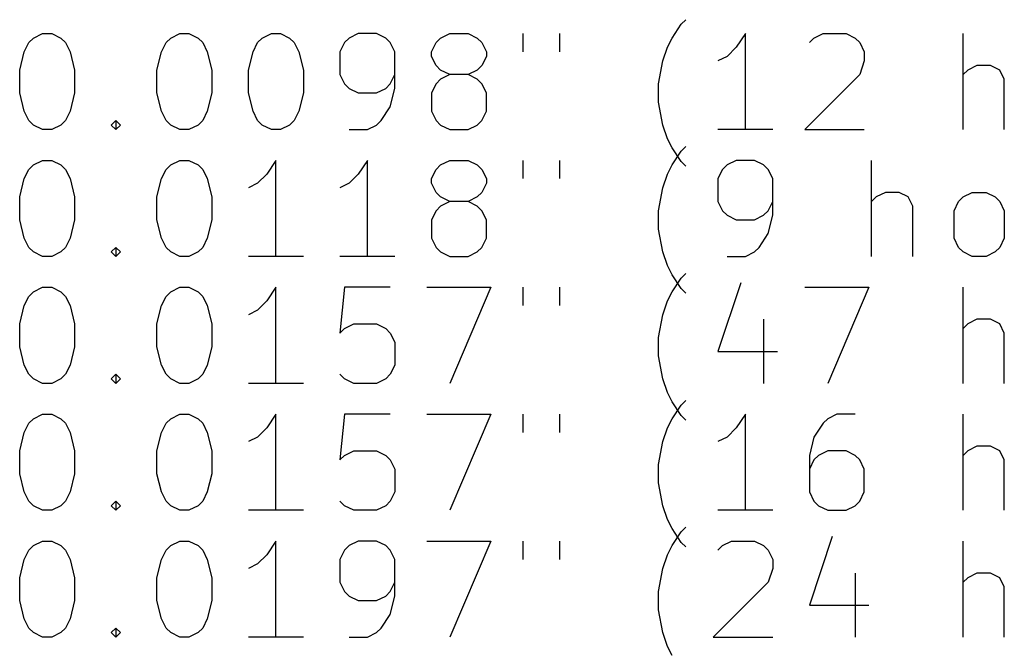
# Model space of a CAD drawing. Extents: x 98.8 to 186.7, y -115.2 to -58.
# Tile 3 of 5: x 121.6 to 142.1, y -101.5 to -88.3. Entities that reach past the tile are written whole.
import ezdxf

# ---------------------------------------------------------------- set-up
doc = ezdxf.new("R2010")
doc.units = 0
doc.layers.add('BLACK', color=7, linetype='CONTINUOUS')

msp = doc.modelspace()

# ---------------------------------------------------------------- linework, layer by layer
at = {"layer": 'BLACK', "linetype": 'CONTINUOUS'}
for p, q in [((135.15, -88.719), (135.34, -88.4333)), ((135.34, -88.4333), (135.436, -88.338)), ((121.759, -88.8142), (121.855, -88.719)), ((121.855, -88.719), (122.045, -88.6238)), ((122.045, -88.6238), (122.236, -88.6238)), ((122.236, -88.6238), (122.426, -88.719)), ((122.426, -88.719), (122.521, -88.8142)), ((124.617, -88.8142), (124.712, -88.719)), ((124.712, -88.719), (124.902, -88.6238)), ((124.902, -88.6238), (125.093, -88.6238)), ((125.093, -88.6238), (125.283, -88.719)), ((125.283, -88.719), (125.378, -88.8142)), ((126.521, -88.8142), (126.617, -88.719)), ((126.617, -88.719), (126.807, -88.6238)), ((126.807, -88.6238), (126.998, -88.6238)), ((126.998, -88.6238), (127.188, -88.719)), ((127.188, -88.719), (127.283, -88.8142)), ((128.426, -88.719), (128.331, -88.8142)), ((128.617, -88.6238), (128.426, -88.719)), ((128.998, -88.6238), (128.617, -88.6238)), ((129.188, -88.719), (128.998, -88.6238)), ((129.283, -88.8142), (129.188, -88.719)), ((130.236, -88.8142), (130.331, -88.719)), ((130.331, -88.719), (130.521, -88.6238)), ((130.521, -88.6238), (130.902, -88.6238)), ((130.902, -88.6238), (131.093, -88.719)), ((131.093, -88.719), (131.188, -88.8142)), ((132.045, -88.6238), (132.045, -89.0047)), ((132.807, -88.6238), (132.807, -89.0047)), ((135.055, -88.9095), (135.15, -88.719)), ((136.674, -88.6238), (136.483, -88.9095)), ((136.674, -90.6238), (136.674, -88.6238)), ((138.007, -88.8142), (138.102, -88.719)), ((138.102, -88.719), (138.293, -88.6238)), ((138.293, -88.6238), (138.769, -88.6238)), ((138.769, -88.6238), (138.959, -88.719)), ((138.959, -88.719), (139.055, -88.8142)), ((141.207, -90.6238), (141.207, -88.6238)), ((121.664, -89.0047), (121.759, -88.8142)), ((122.521, -88.8142), (122.617, -89.0047)), ((124.521, -89.0047), (124.617, -88.8142)), ((125.378, -88.8142), (125.474, -89.0047)), ((126.426, -89.0047), (126.521, -88.8142)), ((127.283, -88.8142), (127.378, -89.0047)), ((128.331, -88.8142), (128.236, -89.0047)), ((129.378, -89.0047), (129.283, -88.8142)), ((130.14, -89.0047), (130.236, -88.8142)), ((131.188, -88.8142), (131.283, -89.0047)), ((134.959, -89.1952), (135.055, -88.9095)), ((136.483, -88.9095), (136.293, -89.1)), ((139.055, -88.8142), (139.15, -89.0047)), ((121.569, -89.3857), (121.664, -89.0047)), ((122.617, -89.0047), (122.712, -89.3857)), ((124.426, -89.3857), (124.521, -89.0047)), ((125.474, -89.0047), (125.569, -89.3857)), ((126.331, -89.3857), (126.426, -89.0047)), ((127.378, -89.0047), (127.474, -89.3857)), ((128.236, -89.0047), (128.236, -89.4809)), ((129.378, -89.7666), (129.378, -89.0047)), ((130.14, -89.1), (130.14, -89.0047)), ((130.236, -89.2904), (130.14, -89.1)), ((131.283, -89.1), (131.188, -89.2904)), ((131.283, -89.0047), (131.283, -89.1)), ((136.293, -89.1), (136.102, -89.1952)), ((139.15, -89.0047), (139.15, -89.1952)), ((130.331, -89.3857), (130.236, -89.2904)), ((131.188, -89.2904), (131.093, -89.3857)), ((134.864, -89.6714), (134.959, -89.1952)), ((139.15, -89.1952), (139.055, -89.4809)), ((141.493, -89.2904), (141.302, -89.3857)), ((141.778, -89.2904), (141.493, -89.2904)), ((141.969, -89.3857), (141.778, -89.2904)), ((121.569, -89.8619), (121.569, -89.3857)), ((122.712, -89.3857), (122.712, -89.8619)), ((124.426, -89.8619), (124.426, -89.3857)), ((125.569, -89.3857), (125.569, -89.8619)), ((126.331, -89.8619), (126.331, -89.3857)), ((127.474, -89.3857), (127.474, -89.8619)), ((128.236, -89.4809), (128.331, -89.6714)), ((129.283, -89.6714), (129.378, -89.4809)), ((130.521, -89.4809), (130.331, -89.3857)), ((130.521, -89.4809), (130.331, -89.5761)), ((130.902, -89.4809), (130.521, -89.4809)), ((131.093, -89.3857), (130.902, -89.4809)), ((131.093, -89.5761), (130.902, -89.4809)), ((139.055, -89.4809), (137.912, -90.6238)), ((141.302, -89.3857), (141.207, -89.4809)), ((142.064, -89.5761), (141.969, -89.3857)), ((128.331, -89.6714), (128.426, -89.7666)), ((128.426, -89.7666), (128.617, -89.8619)), ((128.998, -89.8619), (129.188, -89.7666)), ((129.188, -89.7666), (129.283, -89.6714)), ((129.283, -90.1476), (129.378, -89.7666)), ((130.236, -89.6714), (130.14, -89.8619)), ((130.331, -89.5761), (130.236, -89.6714)), ((131.188, -89.6714), (131.093, -89.5761)), ((131.283, -89.8619), (131.188, -89.6714)), ((134.864, -90.0523), (134.864, -89.6714)), ((142.064, -90.6238), (142.064, -89.5761)), ((121.664, -90.2428), (121.569, -89.8619)), ((122.712, -89.8619), (122.617, -90.2428)), ((124.521, -90.2428), (124.426, -89.8619)), ((125.569, -89.8619), (125.474, -90.2428)), ((126.426, -90.2428), (126.331, -89.8619)), ((127.474, -89.8619), (127.378, -90.2428)), ((128.617, -89.8619), (128.998, -89.8619)), ((130.14, -89.8619), (130.14, -90.2428)), ((131.283, -90.2428), (131.283, -89.8619)), ((129.093, -90.4333), (129.283, -90.1476)), ((134.959, -90.5285), (134.864, -90.0523)), ((121.759, -90.4333), (121.664, -90.2428)), ((122.617, -90.2428), (122.521, -90.4333)), ((124.617, -90.4333), (124.521, -90.2428)), ((125.474, -90.2428), (125.378, -90.4333)), ((126.521, -90.4333), (126.426, -90.2428)), ((127.378, -90.2428), (127.283, -90.4333)), ((130.14, -90.2428), (130.236, -90.4333)), ((131.188, -90.4333), (131.283, -90.2428)), ((121.855, -90.5285), (121.759, -90.4333)), ((122.045, -90.6238), (121.855, -90.5285)), ((122.426, -90.5285), (122.236, -90.6238)), ((122.521, -90.4333), (122.426, -90.5285)), ((123.474, -90.5285), (123.569, -90.4333)), ((123.569, -90.6238), (123.474, -90.5285)), ((123.569, -90.4333), (123.664, -90.5285)), ((123.569, -90.4333), (123.569, -90.6238)), ((123.664, -90.5285), (123.569, -90.6238)), ((124.712, -90.5285), (124.617, -90.4333)), ((124.902, -90.6238), (124.712, -90.5285)), ((125.283, -90.5285), (125.093, -90.6238)), ((125.378, -90.4333), (125.283, -90.5285)), ((126.617, -90.5285), (126.521, -90.4333)), ((126.807, -90.6238), (126.617, -90.5285)), ((127.188, -90.5285), (126.998, -90.6238)), ((127.283, -90.4333), (127.188, -90.5285)), ((128.807, -90.6238), (128.998, -90.5285)), ((128.998, -90.5285), (129.093, -90.4333)), ((130.236, -90.4333), (130.331, -90.5285)), ((130.331, -90.5285), (130.521, -90.6238)), ((130.902, -90.6238), (131.093, -90.5285)), ((131.093, -90.5285), (131.188, -90.4333)), ((135.055, -90.8142), (134.959, -90.5285)), ((122.236, -90.6238), (122.045, -90.6238)), ((125.093, -90.6238), (124.902, -90.6238)), ((126.998, -90.6238), (126.807, -90.6238)), ((128.426, -90.6238), (128.807, -90.6238)), ((130.521, -90.6238), (130.902, -90.6238)), ((137.245, -90.6238), (136.102, -90.6238)), ((137.912, -90.6238), (139.15, -90.6238)), ((135.15, -91.0047), (135.055, -90.8142)), ((135.34, -91.0733), (135.436, -90.978)), ((135.34, -91.2904), (135.15, -91.0047)), ((135.15, -91.359), (135.34, -91.0733)), ((121.759, -91.4542), (121.855, -91.359)), ((121.855, -91.359), (122.045, -91.2638)), ((122.045, -91.2638), (122.236, -91.2638)), ((122.236, -91.2638), (122.426, -91.359)), ((122.426, -91.359), (122.521, -91.4542)), ((124.617, -91.4542), (124.712, -91.359)), ((124.712, -91.359), (124.902, -91.2638)), ((124.902, -91.2638), (125.093, -91.2638)), ((125.093, -91.2638), (125.283, -91.359)), ((125.283, -91.359), (125.378, -91.4542)), ((126.902, -91.2638), (126.712, -91.5495)), ((126.902, -93.2638), (126.902, -91.2638)), ((128.807, -91.2638), (128.617, -91.5495)), ((128.807, -93.2638), (128.807, -91.2638)), ((130.236, -91.4542), (130.331, -91.359)), ((130.331, -91.359), (130.521, -91.2638)), ((130.521, -91.2638), (130.902, -91.2638)), ((130.902, -91.2638), (131.093, -91.359)), ((131.093, -91.359), (131.188, -91.4542)), ((132.045, -91.2638), (132.045, -91.6447)), ((132.807, -91.2638), (132.807, -91.6447)), ((135.055, -91.5495), (135.15, -91.359)), ((135.436, -91.3857), (135.34, -91.2904)), ((136.293, -91.359), (136.198, -91.4542)), ((136.483, -91.2638), (136.293, -91.359)), ((136.864, -91.2638), (136.483, -91.2638)), ((137.055, -91.359), (136.864, -91.2638)), ((137.15, -91.4542), (137.055, -91.359)), ((139.302, -93.2638), (139.302, -91.2638)), ((121.664, -91.6447), (121.759, -91.4542)), ((122.521, -91.4542), (122.617, -91.6447)), ((124.521, -91.6447), (124.617, -91.4542)), ((125.378, -91.4542), (125.474, -91.6447)), ((126.712, -91.5495), (126.521, -91.74)), ((128.617, -91.5495), (128.426, -91.74)), ((130.14, -91.6447), (130.236, -91.4542)), ((131.188, -91.4542), (131.283, -91.6447)), ((134.959, -91.8352), (135.055, -91.5495)), ((136.198, -91.4542), (136.102, -91.6447)), ((137.245, -91.6447), (137.15, -91.4542)), ((121.569, -92.0257), (121.664, -91.6447)), ((122.617, -91.6447), (122.712, -92.0257)), ((124.426, -92.0257), (124.521, -91.6447)), ((125.474, -91.6447), (125.569, -92.0257)), ((126.521, -91.74), (126.331, -91.8352)), ((128.426, -91.74), (128.236, -91.8352)), ((130.14, -91.74), (130.14, -91.6447)), ((130.236, -91.9304), (130.14, -91.74)), ((131.283, -91.74), (131.188, -91.9304)), ((131.283, -91.6447), (131.283, -91.74)), ((136.102, -91.6447), (136.102, -92.1209)), ((137.245, -92.4066), (137.245, -91.6447)), ((130.331, -92.0257), (130.236, -91.9304)), ((131.188, -91.9304), (131.093, -92.0257)), ((134.864, -92.3114), (134.959, -91.8352)), ((139.588, -91.9304), (139.398, -92.0257)), ((139.874, -91.9304), (139.588, -91.9304)), ((140.064, -92.0257), (139.874, -91.9304)), ((141.207, -92.0257), (141.398, -91.9304)), ((141.398, -91.9304), (141.683, -91.9304)), ((141.683, -91.9304), (141.874, -92.0257)), ((121.569, -92.5019), (121.569, -92.0257)), ((122.712, -92.0257), (122.712, -92.5019)), ((124.426, -92.5019), (124.426, -92.0257)), ((125.569, -92.0257), (125.569, -92.5019)), ((130.331, -92.2161), (130.236, -92.3114)), ((130.521, -92.1209), (130.331, -92.0257)), ((130.521, -92.1209), (130.331, -92.2161)), ((130.902, -92.1209), (130.521, -92.1209)), ((131.093, -92.0257), (130.902, -92.1209)), ((131.093, -92.2161), (130.902, -92.1209)), ((131.188, -92.3114), (131.093, -92.2161)), ((136.102, -92.1209), (136.198, -92.3114)), ((137.15, -92.3114), (137.245, -92.1209)), ((139.398, -92.0257), (139.302, -92.1209)), ((140.159, -92.2161), (140.064, -92.0257)), ((140.159, -93.2638), (140.159, -92.2161)), ((141.017, -92.3114), (141.112, -92.1209)), ((141.112, -92.1209), (141.207, -92.0257)), ((141.874, -92.0257), (141.969, -92.1209)), ((141.969, -92.1209), (142.064, -92.3114)), ((130.236, -92.3114), (130.14, -92.5019)), ((131.283, -92.5019), (131.188, -92.3114)), ((134.864, -92.6923), (134.864, -92.3114)), ((136.198, -92.3114), (136.293, -92.4066)), ((136.293, -92.4066), (136.483, -92.5019)), ((136.864, -92.5019), (137.055, -92.4066)), ((137.055, -92.4066), (137.15, -92.3114)), ((137.15, -92.7876), (137.245, -92.4066)), ((141.017, -92.8828), (141.017, -92.3114)), ((142.064, -92.3114), (142.064, -92.8828)), ((121.664, -92.8828), (121.569, -92.5019)), ((122.712, -92.5019), (122.617, -92.8828)), ((124.521, -92.8828), (124.426, -92.5019)), ((125.569, -92.5019), (125.474, -92.8828)), ((130.14, -92.5019), (130.14, -92.8828)), ((131.283, -92.8828), (131.283, -92.5019)), ((136.483, -92.5019), (136.864, -92.5019)), ((134.959, -93.1685), (134.864, -92.6923)), ((136.959, -93.0733), (137.15, -92.7876)), ((121.759, -93.0733), (121.664, -92.8828)), ((122.617, -92.8828), (122.521, -93.0733)), ((124.617, -93.0733), (124.521, -92.8828)), ((125.474, -92.8828), (125.378, -93.0733)), ((130.14, -92.8828), (130.236, -93.0733)), ((131.188, -93.0733), (131.283, -92.8828)), ((141.112, -93.0733), (141.017, -92.8828)), ((142.064, -92.8828), (141.969, -93.0733)), ((121.855, -93.1685), (121.759, -93.0733)), ((122.045, -93.2638), (121.855, -93.1685)), ((122.426, -93.1685), (122.236, -93.2638)), ((122.521, -93.0733), (122.426, -93.1685)), ((123.474, -93.1685), (123.569, -93.0733)), ((123.569, -93.2638), (123.474, -93.1685)), ((123.569, -93.0733), (123.664, -93.1685)), ((123.569, -93.0733), (123.569, -93.2638)), ((123.664, -93.1685), (123.569, -93.2638)), ((124.712, -93.1685), (124.617, -93.0733)), ((124.902, -93.2638), (124.712, -93.1685)), ((125.283, -93.1685), (125.093, -93.2638)), ((125.378, -93.0733), (125.283, -93.1685)), ((130.236, -93.0733), (130.331, -93.1685)), ((130.331, -93.1685), (130.521, -93.2638)), ((130.902, -93.2638), (131.093, -93.1685)), ((131.093, -93.1685), (131.188, -93.0733)), ((135.055, -93.4542), (134.959, -93.1685)), ((136.674, -93.2638), (136.864, -93.1685)), ((136.864, -93.1685), (136.959, -93.0733)), ((141.207, -93.1685), (141.112, -93.0733)), ((141.398, -93.2638), (141.207, -93.1685)), ((141.874, -93.1685), (141.683, -93.2638)), ((141.969, -93.0733), (141.874, -93.1685)), ((122.236, -93.2638), (122.045, -93.2638)), ((125.093, -93.2638), (124.902, -93.2638)), ((127.474, -93.2638), (126.331, -93.2638)), ((129.378, -93.2638), (128.236, -93.2638)), ((130.521, -93.2638), (130.902, -93.2638)), ((135.15, -93.6447), (135.055, -93.4542)), ((136.293, -93.2638), (136.674, -93.2638)), ((141.683, -93.2638), (141.398, -93.2638)), ((135.34, -93.9304), (135.15, -93.6447)), ((135.34, -93.7133), (135.436, -93.618)), ((135.15, -93.999), (135.34, -93.7133)), ((136.578, -93.8085), (136.102, -95.2371)), ((121.759, -94.0942), (121.855, -93.999)), ((121.855, -93.999), (122.045, -93.9038)), ((122.045, -93.9038), (122.236, -93.9038)), ((122.236, -93.9038), (122.426, -93.999)), ((122.426, -93.999), (122.521, -94.0942)), ((124.617, -94.0942), (124.712, -93.999)), ((124.712, -93.999), (124.902, -93.9038)), ((124.902, -93.9038), (125.093, -93.9038)), ((125.093, -93.9038), (125.283, -93.999)), ((125.283, -93.999), (125.378, -94.0942)), ((126.902, -93.9038), (126.712, -94.1895)), ((126.902, -95.9038), (126.902, -93.9038)), ((128.331, -93.9038), (128.236, -94.8561)), ((129.283, -93.9038), (128.331, -93.9038)), ((130.045, -93.9038), (131.378, -93.9038)), ((131.378, -93.9038), (130.521, -95.9038)), ((132.045, -93.9038), (132.045, -94.2847)), ((132.807, -93.9038), (132.807, -94.2847)), ((135.055, -94.1895), (135.15, -93.999)), ((135.436, -94.0257), (135.34, -93.9304)), ((137.912, -93.9038), (139.245, -93.9038)), ((139.245, -93.9038), (138.388, -95.9038)), ((141.207, -95.9038), (141.207, -93.9038)), ((121.664, -94.2847), (121.759, -94.0942)), ((122.521, -94.0942), (122.617, -94.2847)), ((124.521, -94.2847), (124.617, -94.0942)), ((125.378, -94.0942), (125.474, -94.2847)), ((126.712, -94.1895), (126.521, -94.38)), ((134.959, -94.4752), (135.055, -94.1895)), ((121.569, -94.6657), (121.664, -94.2847)), ((122.617, -94.2847), (122.712, -94.6657)), ((124.426, -94.6657), (124.521, -94.2847)), ((125.474, -94.2847), (125.569, -94.6657)), ((126.521, -94.38), (126.331, -94.4752)), ((134.864, -94.9514), (134.959, -94.4752)), ((121.569, -95.1419), (121.569, -94.6657)), ((122.712, -94.6657), (122.712, -95.1419)), ((124.426, -95.1419), (124.426, -94.6657)), ((125.569, -94.6657), (125.569, -95.1419)), ((128.331, -94.7609), (128.521, -94.6657)), ((128.521, -94.6657), (128.998, -94.6657)), ((128.998, -94.6657), (129.188, -94.7609)), ((137.055, -94.5704), (137.055, -95.9038)), ((141.302, -94.6657), (141.207, -94.7609)), ((141.493, -94.5704), (141.302, -94.6657)), ((141.778, -94.5704), (141.493, -94.5704)), ((141.969, -94.6657), (141.778, -94.5704)), ((142.064, -94.8561), (141.969, -94.6657)), ((128.236, -94.8561), (128.331, -94.7609)), ((129.188, -94.7609), (129.283, -94.8561)), ((129.283, -94.8561), (129.378, -95.0466)), ((142.064, -95.9038), (142.064, -94.8561)), ((129.378, -95.0466), (129.378, -95.5228)), ((134.864, -95.3323), (134.864, -94.9514)), ((121.664, -95.5228), (121.569, -95.1419)), ((122.712, -95.1419), (122.617, -95.5228)), ((124.521, -95.5228), (124.426, -95.1419)), ((125.569, -95.1419), (125.474, -95.5228)), ((136.102, -95.2371), (137.34, -95.2371)), ((134.959, -95.8085), (134.864, -95.3323)), ((121.759, -95.7133), (121.664, -95.5228)), ((122.617, -95.5228), (122.521, -95.7133)), ((124.617, -95.7133), (124.521, -95.5228)), ((125.474, -95.5228), (125.378, -95.7133)), ((129.378, -95.5228), (129.283, -95.7133)), ((121.855, -95.8085), (121.759, -95.7133)), ((122.045, -95.9038), (121.855, -95.8085)), ((122.236, -95.9038), (122.045, -95.9038)), ((122.426, -95.8085), (122.236, -95.9038)), ((122.521, -95.7133), (122.426, -95.8085)), ((123.474, -95.8085), (123.569, -95.7133)), ((123.569, -95.9038), (123.474, -95.8085)), ((123.569, -95.7133), (123.664, -95.8085)), ((123.569, -95.7133), (123.569, -95.9038)), ((123.664, -95.8085), (123.569, -95.9038)), ((124.712, -95.8085), (124.617, -95.7133)), ((124.902, -95.9038), (124.712, -95.8085)), ((125.093, -95.9038), (124.902, -95.9038)), ((125.283, -95.8085), (125.093, -95.9038)), ((125.378, -95.7133), (125.283, -95.8085)), ((127.474, -95.9038), (126.331, -95.9038)), ((128.331, -95.8085), (128.236, -95.7133)), ((128.521, -95.9038), (128.331, -95.8085)), ((128.998, -95.9038), (128.521, -95.9038)), ((129.188, -95.8085), (128.998, -95.9038)), ((129.283, -95.7133), (129.188, -95.8085)), ((135.055, -96.0942), (134.959, -95.8085)), ((135.15, -96.2847), (135.055, -96.0942)), ((135.34, -96.5704), (135.15, -96.2847)), ((135.34, -96.3533), (135.436, -96.258)), ((135.15, -96.639), (135.34, -96.3533)), ((121.664, -96.9247), (121.759, -96.7342)), ((121.759, -96.7342), (121.855, -96.639)), ((121.855, -96.639), (122.045, -96.5438)), ((122.045, -96.5438), (122.236, -96.5438)), ((122.236, -96.5438), (122.426, -96.639)), ((122.426, -96.639), (122.521, -96.7342)), ((122.521, -96.7342), (122.617, -96.9247)), ((124.521, -96.9247), (124.617, -96.7342)), ((124.617, -96.7342), (124.712, -96.639)), ((124.712, -96.639), (124.902, -96.5438)), ((124.902, -96.5438), (125.093, -96.5438)), ((125.093, -96.5438), (125.283, -96.639)), ((125.283, -96.639), (125.378, -96.7342)), ((125.378, -96.7342), (125.474, -96.9247)), ((126.902, -96.5438), (126.712, -96.8295)), ((126.902, -98.5438), (126.902, -96.5438)), ((128.331, -96.5438), (128.236, -97.4961)), ((129.283, -96.5438), (128.331, -96.5438)), ((130.045, -96.5438), (131.378, -96.5438)), ((131.378, -96.5438), (130.521, -98.5438)), ((132.045, -96.5438), (132.045, -96.9247)), ((132.807, -96.5438), (132.807, -96.9247)), ((135.055, -96.8295), (135.15, -96.639)), ((135.436, -96.6657), (135.34, -96.5704)), ((136.674, -96.5438), (136.483, -96.8295)), ((136.674, -98.5438), (136.674, -96.5438)), ((138.293, -96.7342), (138.102, -97.02)), ((138.388, -96.639), (138.293, -96.7342)), ((138.578, -96.5438), (138.388, -96.639)), ((138.959, -96.5438), (138.578, -96.5438)), ((141.207, -98.5438), (141.207, -96.5438)), ((121.569, -97.3057), (121.664, -96.9247)), ((122.617, -96.9247), (122.712, -97.3057)), ((124.426, -97.3057), (124.521, -96.9247)), ((125.474, -96.9247), (125.569, -97.3057)), ((126.712, -96.8295), (126.521, -97.02)), ((134.959, -97.1152), (135.055, -96.8295)), ((136.483, -96.8295), (136.293, -97.02)), ((126.521, -97.02), (126.331, -97.1152)), ((134.864, -97.5914), (134.959, -97.1152)), ((136.293, -97.02), (136.102, -97.1152)), ((138.102, -97.02), (138.007, -97.4009)), ((121.569, -97.7819), (121.569, -97.3057)), ((122.712, -97.3057), (122.712, -97.7819)), ((124.426, -97.7819), (124.426, -97.3057)), ((125.569, -97.3057), (125.569, -97.7819)), ((128.331, -97.4009), (128.521, -97.3057)), ((128.521, -97.3057), (128.998, -97.3057)), ((128.998, -97.3057), (129.188, -97.4009)), ((138.388, -97.3057), (138.198, -97.4009)), ((138.769, -97.3057), (138.388, -97.3057)), ((138.959, -97.4009), (138.769, -97.3057)), ((141.302, -97.3057), (141.207, -97.4009)), ((141.493, -97.2104), (141.302, -97.3057)), ((141.778, -97.2104), (141.493, -97.2104)), ((141.969, -97.3057), (141.778, -97.2104)), ((142.064, -97.4961), (141.969, -97.3057)), ((128.236, -97.4961), (128.331, -97.4009)), ((129.188, -97.4009), (129.283, -97.4961)), ((129.283, -97.4961), (129.378, -97.6866)), ((138.007, -97.4009), (138.007, -98.1628)), ((138.102, -97.4961), (138.007, -97.6866)), ((138.198, -97.4009), (138.102, -97.4961)), ((139.055, -97.4961), (138.959, -97.4009)), ((139.15, -97.6866), (139.055, -97.4961)), ((142.064, -98.5438), (142.064, -97.4961)), ((129.378, -97.6866), (129.378, -98.1628)), ((134.864, -97.9723), (134.864, -97.5914)), ((139.15, -98.1628), (139.15, -97.6866)), ((121.664, -98.1628), (121.569, -97.7819)), ((122.712, -97.7819), (122.617, -98.1628)), ((124.521, -98.1628), (124.426, -97.7819)), ((125.569, -97.7819), (125.474, -98.1628)), ((121.759, -98.3533), (121.664, -98.1628)), ((122.617, -98.1628), (122.521, -98.3533)), ((124.617, -98.3533), (124.521, -98.1628)), ((125.474, -98.1628), (125.378, -98.3533)), ((129.378, -98.1628), (129.283, -98.3533)), ((134.959, -98.4485), (134.864, -97.9723)), ((138.007, -98.1628), (138.102, -98.3533)), ((139.055, -98.3533), (139.15, -98.1628)), ((121.855, -98.4485), (121.759, -98.3533)), ((122.521, -98.3533), (122.426, -98.4485)), ((123.474, -98.4485), (123.569, -98.3533)), ((123.569, -98.3533), (123.664, -98.4485)), ((123.569, -98.3533), (123.569, -98.5438)), ((124.712, -98.4485), (124.617, -98.3533)), ((125.378, -98.3533), (125.283, -98.4485)), ((128.331, -98.4485), (128.236, -98.3533)), ((129.283, -98.3533), (129.188, -98.4485)), ((138.102, -98.3533), (138.198, -98.4485)), ((138.959, -98.4485), (139.055, -98.3533)), ((122.045, -98.5438), (121.855, -98.4485)), ((122.236, -98.5438), (122.045, -98.5438)), ((122.426, -98.4485), (122.236, -98.5438)), ((123.569, -98.5438), (123.474, -98.4485)), ((123.664, -98.4485), (123.569, -98.5438)), ((124.902, -98.5438), (124.712, -98.4485)), ((125.093, -98.5438), (124.902, -98.5438)), ((125.283, -98.4485), (125.093, -98.5438)), ((127.474, -98.5438), (126.331, -98.5438)), ((128.521, -98.5438), (128.331, -98.4485)), ((128.998, -98.5438), (128.521, -98.5438)), ((129.188, -98.4485), (128.998, -98.5438)), ((135.055, -98.7342), (134.959, -98.4485)), ((137.245, -98.5438), (136.102, -98.5438)), ((138.198, -98.4485), (138.388, -98.5438)), ((138.388, -98.5438), (138.769, -98.5438)), ((138.769, -98.5438), (138.959, -98.4485)), ((135.15, -98.9247), (135.055, -98.7342)), ((135.34, -99.2104), (135.15, -98.9247)), ((135.34, -98.9933), (135.436, -98.898)), ((121.855, -99.279), (122.045, -99.1838)), ((122.045, -99.1838), (122.236, -99.1838)), ((122.236, -99.1838), (122.426, -99.279)), ((124.712, -99.279), (124.902, -99.1838)), ((124.902, -99.1838), (125.093, -99.1838)), ((125.093, -99.1838), (125.283, -99.279)), ((126.902, -99.1838), (126.712, -99.4695)), ((126.902, -101.184), (126.902, -99.1838)), ((128.617, -99.1838), (128.426, -99.279)), ((128.998, -99.1838), (128.617, -99.1838)), ((129.188, -99.279), (128.998, -99.1838)), ((130.045, -99.1838), (131.378, -99.1838)), ((131.378, -99.1838), (130.521, -101.184)), ((132.045, -99.1838), (132.045, -99.5647)), ((132.807, -99.1838), (132.807, -99.5647)), ((135.15, -99.279), (135.34, -98.9933)), ((136.198, -99.279), (136.388, -99.1838)), ((136.388, -99.1838), (136.864, -99.1838)), ((136.864, -99.1838), (137.055, -99.279)), ((138.483, -99.0885), (138.007, -100.517)), ((141.207, -101.184), (141.207, -99.1838)), ((121.664, -99.5647), (121.759, -99.3742)), ((121.759, -99.3742), (121.855, -99.279)), ((122.426, -99.279), (122.521, -99.3742)), ((122.521, -99.3742), (122.617, -99.5647)), ((124.521, -99.5647), (124.617, -99.3742)), ((124.617, -99.3742), (124.712, -99.279)), ((125.283, -99.279), (125.378, -99.3742)), ((125.378, -99.3742), (125.474, -99.5647)), ((128.331, -99.3742), (128.236, -99.5647)), ((128.426, -99.279), (128.331, -99.3742)), ((129.283, -99.3742), (129.188, -99.279)), ((129.378, -99.5647), (129.283, -99.3742)), ((135.055, -99.4695), (135.15, -99.279)), ((135.436, -99.3057), (135.34, -99.2104)), ((136.102, -99.3742), (136.198, -99.279)), ((137.055, -99.279), (137.15, -99.3742)), ((137.15, -99.3742), (137.245, -99.5647)), ((121.569, -99.9457), (121.664, -99.5647)), ((122.617, -99.5647), (122.712, -99.9457)), ((124.426, -99.9457), (124.521, -99.5647)), ((125.474, -99.5647), (125.569, -99.9457)), ((126.712, -99.4695), (126.521, -99.66)), ((128.236, -99.5647), (128.236, -100.041)), ((129.378, -100.327), (129.378, -99.5647)), ((134.959, -99.7552), (135.055, -99.4695)), ((137.245, -99.5647), (137.245, -99.7552)), ((126.521, -99.66), (126.331, -99.7552)), ((134.864, -100.231), (134.959, -99.7552)), ((137.245, -99.7552), (137.15, -100.041)), ((121.569, -100.422), (121.569, -99.9457)), ((122.712, -99.9457), (122.712, -100.422)), ((124.426, -100.422), (124.426, -99.9457)), ((125.569, -99.9457), (125.569, -100.422)), ((138.959, -99.8504), (138.959, -101.184)), ((141.302, -99.9457), (141.207, -100.041)), ((141.493, -99.8504), (141.302, -99.9457)), ((141.778, -99.8504), (141.493, -99.8504)), ((141.969, -99.9457), (141.778, -99.8504)), ((142.064, -100.136), (141.969, -99.9457)), ((128.236, -100.041), (128.331, -100.231)), ((129.283, -100.231), (129.378, -100.041)), ((137.15, -100.041), (136.007, -101.184)), ((142.064, -101.184), (142.064, -100.136)), ((121.664, -100.803), (121.569, -100.422)), ((122.712, -100.422), (122.617, -100.803)), ((124.521, -100.803), (124.426, -100.422)), ((125.569, -100.422), (125.474, -100.803)), ((128.331, -100.231), (128.426, -100.327)), ((128.426, -100.327), (128.617, -100.422)), ((128.617, -100.422), (128.998, -100.422)), ((128.998, -100.422), (129.188, -100.327)), ((129.188, -100.327), (129.283, -100.231)), ((129.283, -100.708), (129.378, -100.327)), ((134.864, -100.612), (134.864, -100.231)), ((134.959, -101.089), (134.864, -100.612)), ((138.007, -100.517), (139.245, -100.517)), ((121.759, -100.993), (121.664, -100.803)), ((122.617, -100.803), (122.521, -100.993)), ((124.617, -100.993), (124.521, -100.803)), ((125.474, -100.803), (125.378, -100.993)), ((129.093, -100.993), (129.283, -100.708)), ((121.855, -101.089), (121.759, -100.993)), ((122.521, -100.993), (122.426, -101.089)), ((123.474, -101.089), (123.569, -100.993)), ((123.569, -100.993), (123.664, -101.089)), ((123.569, -100.993), (123.569, -101.184)), ((124.712, -101.089), (124.617, -100.993)), ((125.378, -100.993), (125.283, -101.089)), ((128.998, -101.089), (129.093, -100.993)), ((122.045, -101.184), (121.855, -101.089)), ((122.236, -101.184), (122.045, -101.184)), ((122.426, -101.089), (122.236, -101.184)), ((123.569, -101.184), (123.474, -101.089)), ((123.664, -101.089), (123.569, -101.184)), ((124.902, -101.184), (124.712, -101.089)), ((125.093, -101.184), (124.902, -101.184)), ((125.283, -101.089), (125.093, -101.184)), ((127.474, -101.184), (126.331, -101.184)), ((128.426, -101.184), (128.807, -101.184)), ((128.807, -101.184), (128.998, -101.089)), ((135.055, -101.374), (134.959, -101.089)), ((136.007, -101.184), (137.245, -101.184)), ((135.15, -101.565), (135.055, -101.374))]:
    msp.add_line(p, q, dxfattribs=at)

doc.saveas('drawing.dxf')
